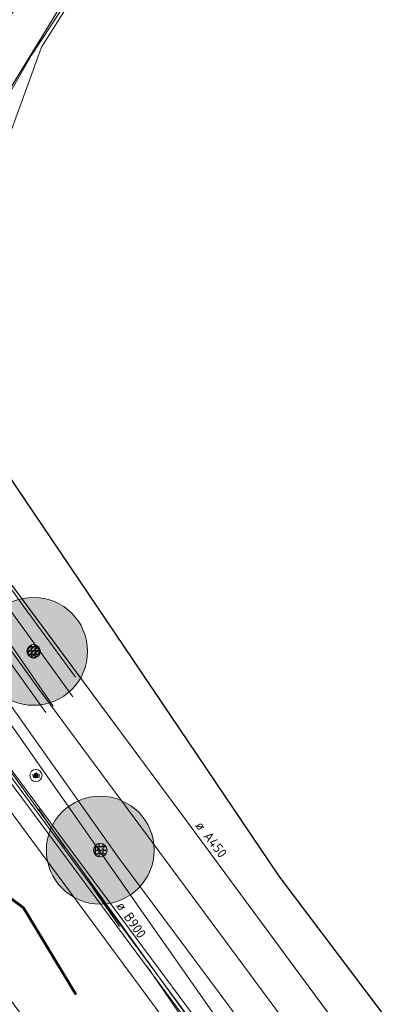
# Model space of a CAD drawing. Header units: metres. Extents: x 163628 to 167855, y 402678 to 405435.
# Tile 174 of 256: x 164819 to 164832, y 403532 to 403569. Entities that reach past the tile are written whole.
import ezdxf
from ezdxf.enums import TextEntityAlignment as Align

# ---------------------------------------------------------------- set-up
doc = ezdxf.new("R2010")
doc.units = ezdxf.units.M
doc.linetypes.add('X-CA190022.004-UO-WHM_Riolering gemeente_NLCS_v0.2$0$RI-GWA', pattern=[18.45, 6, -1.8, 1.75, -1.8, 1.75, -1.8, 1.75, -1.8])
doc.layers.get('0').update_dxf_attribs({"lineweight": 25})
for name, color, linetype, lineweight in [('X-CA190022.004-UO-BBM_bebording bebakening markering_v0.4$0$VERKEERSBORDPAAL', 7, 'Continuous', 25), ('X-CA190022.004-UO-BGT_Ondergrond$0$GE_201_SHDHek_Lijn_GEM', 253, 'X-CA190022.004-UO-BGT_Ondergrond$0$Hekwerk', 9), ('X-CA190022.004-UO-BGT_Ondergrond$0$GE_261_OSHHek_Lijn_GEM', 253, 'X-CA190022.004-UO-BGT_Ondergrond$0$Hekwerk', 9), ('X-CA190022.004-UO-BGT_Ondergrond$0$GE_314_WGDRijbaanLokaleweg_Vlak_GEM', 253, 'Continuous', 9), ('X-CA190022.004-UO-BGT_Ondergrond$0$GE_367_OWGBerm_groenvoorziening_grasenk_GEM', 253, 'Continuous', 9), ('X-CA190022.004-UO-BGT_Ondergrond$0$GE_476_BTDGraslandagrarisch_Vlak_GEM', 253, 'Continuous', 9), ('X-CA190022.004-UO-BGT_Ondergrond$0$GE_523_WTDGreppel_drogesloot_Vlak_GEM', 253, 'Continuous', 9), ('X-CA190022.004-UO-BGT_Ondergrond$0$GE_814_BRDVerkeersbord_Punt_GEM', 253, 'Continuous', 9), ('X-CA190022.004-UO-DTM inmeting$0$B-WE-GR-BOOM-S', 246, 'Continuous', 0), ('X-CA190022.004-UO-DTM inmeting$0$B-WE-GW-TALUD_KRUIN-G', 246, 'Continuous', 0), ('X-CA190022.004-UO-DTM inmeting$0$B-WE-GW-TALUD_TEEN-G', 246, 'Continuous', 0), ('X-CA190022.004-UO-DTM inmeting$0$B-WE-IE-TERREINAFSCHEIDING_KUNSTMATIG_RASTERHEKWERK-G', 246, 'X-CA190022.004-UO-DTM inmeting$0$IE-TERREINAFSCHEIDING-KUNSTMATIG-OPEN', 0), ('X-CA190022.004-UO-DWM_Beplanting$0$B-WE-GR-BOOM-S AFKOMSTIG UIT BGT', 252, 'Continuous', 0), ('X-CA190022.004-UO-DWM_Snelfietsroute$0$N-WE-GW-BERM-G', 125, 'Continuous', 25), ('X-CA190022.004-UO-DWM_Snelfietsroute$0$N-WE-VH-KANTVERHARDING-G', 125, 'Continuous', 25), ('X-CA190022.004-UO-DWM_Snelfietsroute$0$N-WE-VW-MARKERING_LANGS_STREEP_DOORGETROKKEN_010-G', 125, 'Continuous', 25), ('X-CA190022.004-UO-GZM_Werkgrens_v0.1$0$N-WE-KG-GRENS_SYSTEEMGRENS-G', 7, 'X-CA190022.004-UO-GZM_Werkgrens_v0.1$0$KG-OG', 35), ('X-CA190022.004-UO-KAD_Percelen$0$B-WE-KG-GRENS_PERCEEL-GV', 150, 'Continuous', 9), ('X-CA190022.004-UO-WHM_Riolering gemeente - drukleidingen_v0.1$0$Riool_onder_druk_asbestcement_leidingen_450_hgml', 214, 'X-CA190022.004-UO-WHM_Riolering gemeente - drukleidingen_v0.1$0$1-200 PERSLEIDING', 25), ('X-CA190022.004-UO-WHM_Riolering gemeente_NLCS_v0.2$0$B-WE-RI-DIAMETER-T18', 214, 'Continuous', 15), ('X-CA190022.004-UO-WHM_Riolering gemeente_NLCS_v0.2$0$B-WE-RI-GWA_TRANSPORTLEIDING-G', 214, 'X-CA190022.004-UO-WHM_Riolering gemeente_NLCS_v0.2$0$RI-GWA', 15)]:
    doc.layers.add(name, color=color, linetype=linetype, lineweight=lineweight)
doc.layers.add('X-CA190022.004-UO-DTM inmeting$0$X-XX-AL-MEETPUNT-S', color=246, linetype='Continuous', lineweight=0, plot=False)
for name, color, linetype in [('X-CA190022.004-UO-DWM_Beplanting$0$B-WE-GR-BOOM-S AFKOMSTIG UIT BOMENBESTAND GEMEENTE', 252, 'Continuous'), ('X-CA190022.004-UO-DWM_Beplanting$0$B-WE-GR-BOOM-S AFKOMSTIG UIT DTM_v0.4', 252, 'Continuous'), ('X-CA190022.004-UO-DWM_Beplanting$0$N-GV-GR-GRAS-A-200', 7, 'Continuous')]:
    doc.layers.add(name, color=color, linetype=linetype)
for name, color, linetype, lineweight, transparency in [('X-CA190022.004-UO-KL_Wenstracé_v0.3$0$N-WE-KL-TRACE_WENSTRACE-G 1.5m', 24, 'Continuous', 35, 0.6), ('X-CA190022.004-UO-KLIC$0$B-OI-KL-DATA_KPN_0000546663_VECT_19O042616-G', 42, 'X-CA190022.004-UO-KLIC$0$1-200 TELEFONIE-KPN', 0, 0.25), ('X-CA190022.004-UO-KLIC$0$B-OI-KL-DATA_ZIGGO BV_0000546674_VECT_19O042616-G', 42, 'X-CA190022.004-UO-KLIC$0$1-200 ZIGGO', 0, 0.25), ('X-CA190022.004-UO-KLIC$0$B-OI-KL-WATER_BW_0000551269_VECT_19O042616-G', 42, 'X-CA190022.004-UO-KLIC$0$1-200 WATERLEIDING', 0, 0.25), ('X-CA190022.004-UO-KLIC$0$B-WE-KL-ET_LS-G', 42, 'X-CA190022.004-UO-KLIC$0$1-200 LAAGSPANNING', 0, 0.25), ('X-CA190022.004-UO-KLIC$0$B-WE-KL-ET_LS_KABELBED-G', 42, 'X-CA190022.004-UO-KLIC$0$1-200 LAAGSPANNING', 0, 0.25), ('X-CA190022.004-UO-KLIC$0$B-WE-KL-GAS_LD-G', 42, 'X-CA190022.004-UO-KLIC$0$1-200 GASLEIDING LAGE DRUK', 0, 0.25)]:
    doc.layers.add(name, color=color, linetype=linetype, lineweight=lineweight, transparency=transparency)
doc.styles.add('X-CA190022.004-UO-BGT_Ondergrond$0$NLCS-ISO', font='NLCS-ISO.ttf')
doc.styles.add('X-CA190022.004-UO-KLIC$0$NLCS-ISO', font='NLCS-ISO.ttf')
doc.styles.add('X-CA190022.004-UO-WHM_Riolering gemeente - drukleidingen_v0.1$0$NLCS-ISO', font='NLCS-ISO.ttf')
doc.styles.add('X-CA190022.004-UO-WHM_Riolering gemeente_NLCS_v0.2$0$NLCS-ISO-M200-T18', font='NLCS-ISO.ttf', dxfattribs={"height": 0.36})
doc.linetypes.add('X-CA190022.004-UO-BGT_Ondergrond$0$Hekwerk', pattern='A,5,-1.5,[2,dgnlstyle-Veghel.shx,S=0.007937,R=0,X=0,Y=0],-1.5', length=8)
doc.linetypes.add('X-CA190022.004-UO-DTM inmeting$0$IE-TERREINAFSCHEIDING-KUNSTMATIG-OPEN', pattern='A,7,-1.5,[67,NLCS.SHX,S=0.75,R=0,X=0,Y=0],-1.5', length=10)
doc.linetypes.add('X-CA190022.004-UO-GZM_Werkgrens_v0.1$0$KG-OG', pattern='A,5.5,-1.5,[2,NLCS.SHX,S=0.5,R=0,X=0,Y=0],-1.5', length=8.5)
doc.linetypes.add('X-CA190022.004-UO-KLIC$0$1-200 GASLEIDING LAGE DRUK', pattern='A,1.5,-0.6,["GAS LD",X-CA190022.004-UO-KLIC$0$NLCS-ISO,S=0.24,R=0,X=-0.5,Y=-0.12],-0.7', length=2.8)
doc.linetypes.add('X-CA190022.004-UO-KLIC$0$1-200 LAAGSPANNING', pattern='A,1.5,-0.6,["LS",X-CA190022.004-UO-KLIC$0$NLCS-ISO,S=0.24,R=0,X=-0.45,Y=-0.12],-0.05', length=2.15)
doc.linetypes.add('X-CA190022.004-UO-KLIC$0$1-200 TELEFONIE-KPN', pattern='A,1.5,-0.6,["KPN",X-CA190022.004-UO-KLIC$0$NLCS-ISO,S=0.24,R=0,X=-0.5,Y=-0.12],-0.3', length=2.4)
doc.linetypes.add('X-CA190022.004-UO-KLIC$0$1-200 WATERLEIDING', pattern='A,1.5,-0.6,["WATER",X-CA190022.004-UO-KLIC$0$NLCS-ISO,S=0.24,R=0,X=-0.5,Y=-0.12],-0.65', length=2.75)
doc.linetypes.add('X-CA190022.004-UO-KLIC$0$1-200 ZIGGO', pattern='A,1.5,-0.6,["ZIGGO",X-CA190022.004-UO-KLIC$0$NLCS-ISO,S=0.24,R=0,X=-0.5,Y=-0.12],-0.5', length=2.6)
doc.linetypes.add('X-CA190022.004-UO-WHM_Riolering gemeente - drukleidingen_v0.1$0$1-200 PERSLEIDING', pattern='A,1.5,-0.6,["PERS",X-CA190022.004-UO-WHM_Riolering gemeente - drukleidingen_v0.1$0$NLCS-ISO,S=0.24,R=0,X=-0.5,Y=-0.12],-0.65', length=2.75)

# ---------------------------------------------------------------- blocks, each defined once
blk = doc.blocks.new('X-CA190022.004-UO-BGT_Ondergrond$0$SIE-WEG_PAAL_VERKEERSBORD-SO')
at = {"linetype": 'ByBlock', "lineweight": 18}
blk.add_circle((0, 0), 1.5, dxfattribs=at)
at = {"linetype": 'ByBlock', "lineweight": 18, "style": 'X-CA190022.004-UO-BGT_Ondergrond$0$NLCS-ISO'}
blk.add_text('vb', height=1.5, dxfattribs=at).set_placement((0, 0.13), align=Align.MIDDLE_CENTER)
blk = doc.blocks.new('X-CA190022.004-UO-BGT_Ondergrond$0$IMGEOVerkeersbord')
at = {"xscale": 5, "yscale": 5, "zscale": 5}
blk.add_blockref('X-CA190022.004-UO-BGT_Ondergrond$0$SIE-WEG_PAAL_VERKEERSBORD-SO', (0, 0), dxfattribs=at)
blk = doc.blocks.new('X-CA190022.004-UO-DTM inmeting$0$punt')
at = {"color": 0, "lineweight": -2}
blk.add_line((0, 0), (0, 0), dxfattribs=at)
blk = doc.blocks.new('X-CA190022.004-UO-DTM inmeting$0$boom')
h = blk.add_hatch()
h.set_pattern_fill('ANSI31', color=256, scale=0.13)
h.paths.add_polyline_path([(-1, 0, 1), (1, 0, 1)])
blk.add_circle((0, 0), 1)
blk = doc.blocks.new('X-CA190022.004-UO-DWM_Beplanting$0$SGR-BOOM_01-SO')
at = {"linetype": 'ByBlock', "lineweight": 18}
h = blk.add_hatch(color=0, dxfattribs=at)
h.dxf.hatch_style = 1
edge = h.paths.add_edge_path()
edge.add_arc((0, 0), 0.25, 0, 360)
at = {"color": 0, "linetype": 'ByBlock', "lineweight": 18}
for radius in [2, 0.25]:
    blk.add_circle((0, 0), radius, dxfattribs=at)
blk = doc.blocks.new('X-CA190022.004-UO-DWM_Beplanting$0$IMGEOBoom')
at = {"transparency": 33554457}
h = blk.add_hatch(color=256, dxfattribs=at)
h.dxf.hatch_style = 1
edge = h.paths.add_edge_path()
edge.add_arc((0, 0), 100, 0, 360)
edge = h.paths.add_edge_path(flags=17)
edge.add_arc((0, 0), 12.5, 0, 360)
h = blk.add_hatch()
h.set_pattern_fill('ANGLE', color=256)
h.set_pattern_definition([(0, (0, 0), (0, 6.985), [5.08, -1.905]), (90, (0, 0), (-6.985, 4e-16), [5.08, -1.905])])
edge = h.paths.add_edge_path(flags=17)
edge.add_arc((0, 0), 12.5, 0, 360)
at = {"layer": 'X-CA190022.004-UO-DWM_Beplanting$0$N-GV-GR-GRAS-A-200'}
h = blk.add_hatch(color=256, dxfattribs=at)
h.dxf.hatch_style = 1
edge = h.paths.add_edge_path(flags=17)
edge.add_arc((0, 0), 12.5, 0, 360)
at = {"xscale": 50, "yscale": 50, "zscale": 50}
blk.add_blockref('X-CA190022.004-UO-DWM_Beplanting$0$SGR-BOOM_01-SO', (0, 0), dxfattribs=at)
blk = doc.blocks.new('X-CA190022.004-UO-BBM_bebording bebakening markering_v0.4$0$_Dot')
at = {"color": 0, "linetype": 'ByBlock', "const_width": 0.5}
blk.add_lwpolyline([(-0.25, 0, 1), (0.25, 0, 1)], format="xyb", close=True, dxfattribs=at)

msp = doc.modelspace()

# ---------------------------------------------------------------- linework, layer by layer
at = {"layer": 'X-CA190022.004-UO-BGT_Ondergrond$0$GE_201_SHDHek_Lijn_GEM'}
for p, q in [((164824.925, 403539.208), (164816.43, 403550.653)), ((164835.006, 403525.555), (164824.925, 403539.208))]:
    msp.add_line(p, q, dxfattribs=at)
at = {"layer": 'X-CA190022.004-UO-BGT_Ondergrond$0$GE_261_OSHHek_Lijn_GEM'}
msp.add_line((164815.7, 403561.975), (164822.431, 403572.962), dxfattribs=at)
at = {"layer": 'X-CA190022.004-UO-BGT_Ondergrond$0$GE_314_WGDRijbaanLokaleweg_Vlak_GEM', "flags": 128}
msp.add_lwpolyline([(164834.55, 403510.41), (164808.003, 403546.836), (164807.381, 403547.69), (164810.555, 403550.158), (164811.257, 403549.212), (164839.612, 403510.857)], dxfattribs=at)
at = {"layer": 'X-CA190022.004-UO-BGT_Ondergrond$0$GE_367_OWGBerm_groenvoorziening_grasenk_GEM', "flags": 128}
for points in [[(164894.042, 403607.59), (164853.84, 403588.034), (164832.047, 403577.565), (164822.431, 403572.962), (164815.7, 403561.975), (164812.075, 403556.422), (164811.274, 403557.307), (164812.565, 403559.008), (164814.07, 403562.025), (164814.789, 403563.951), (164815.79, 403566.84), (164816.034, 403567.544), (164816.352, 403568.462)], [(164839.612, 403510.857), (164811.257, 403549.212), (164810.555, 403550.158), (164809.934, 403550.997), (164808.24, 403553.281), (164808.297, 403554.21), (164810.26, 403555.972), (164811.274, 403557.307), (164812.075, 403556.422), (164814.494, 403553.261), (164816.43, 403550.653), (164815.615, 403550.561)], [(164815.615, 403550.561), (164814.577, 403550.382), (164814.194, 403550.055), (164814.139, 403549.655), (164814.32, 403549.236), (164822.388, 403537.856), (164830.712, 403526.694), (164835.681, 403519.727)]]:
    msp.add_lwpolyline(points, dxfattribs=at)
at = {"layer": 'X-CA190022.004-UO-BGT_Ondergrond$0$GE_476_BTDGraslandagrarisch_Vlak_GEM', "flags": 128}
msp.add_lwpolyline([(164835.006, 403525.555), (164824.925, 403539.208), (164816.43, 403550.653), (164814.494, 403553.261), (164812.075, 403556.422), (164815.7, 403561.975), (164822.431, 403572.962)], dxfattribs=at)
at = {"layer": 'X-CA190022.004-UO-BGT_Ondergrond$0$GE_523_WTDGreppel_drogesloot_Vlak_GEM', "flags": 128}
msp.add_lwpolyline([(164816.43, 403550.653), (164824.925, 403539.208), (164835.006, 403525.555), (164837.744, 403521.908), (164837.65, 403521.141), (164837.429, 403520.159), (164837.046, 403519.832), (164836.281, 403519.489), (164835.681, 403519.727), (164830.712, 403526.694), (164822.388, 403537.856), (164814.32, 403549.236), (164814.139, 403549.655), (164814.194, 403550.055), (164814.577, 403550.382), (164815.615, 403550.561), (164816.43, 403550.653)], dxfattribs=at)
at = {"layer": 'X-CA190022.004-UO-DTM inmeting$0$B-WE-GW-TALUD_KRUIN-G'}
msp.add_polyline3d([(164820.708, 403543.809, 8.672), (164818.098, 403547.414, 8.789), (164815.58, 403550.602, 9.109)], dxfattribs=at)
at = {"layer": 'X-CA190022.004-UO-DTM inmeting$0$B-WE-GW-TALUD_TEEN-G'}
for points in [[(164819.708, 403543.223, 8.421), (164817.149, 403546.777, 8.555), (164815.143, 403549.497, 8.657)], [(164819.975, 403543.458, 8.427), (164817.508, 403547.03, 8.546), (164815.517, 403549.806, 8.678)]]:
    msp.add_polyline3d(points, dxfattribs=at)
at = {"layer": 'X-CA190022.004-UO-DTM inmeting$0$B-WE-IE-TERREINAFSCHEIDING_KUNSTMATIG_RASTERHEKWERK-G'}
for p, q in [((164822.576, 403572.774, 9.222), (164819.181, 403567.589, 9.197)), ((164819.181, 403567.589, 9.197), (164817.412, 403564.534, 9.348)), ((164816.313, 403550.738, 9.089), (164818.872, 403547.181, 8.867)), ((164818.872, 403547.181, 8.867), (164820.813, 403544.528, 8.723))]:
    msp.add_line(p, q, dxfattribs=at)
at = {"layer": 'X-CA190022.004-UO-DWM_Snelfietsroute$0$N-WE-GW-BERM-G', "flags": 128}
msp.add_lwpolyline([(164807.522, 403558.409), (164809.535, 403559.916, 0.087199), (164816.289, 403567.107, -0.136189), (164824.934, 403574.689), (164897.734, 403609.791), (164930.876, 403625.771), (165054.566, 403685.411), (165122.939, 403718.377), (165180.277, 403745.695, -0.027628), (165182.474, 403746.596), (165187.245, 403749.496)], format="xyb", dxfattribs=at)
at = {"layer": 'X-CA190022.004-UO-DWM_Snelfietsroute$0$N-WE-VH-KANTVERHARDING-G', "flags": 128}
msp.add_lwpolyline([(164812.132, 403564.244, 0.043517), (164815.034, 403567.929, -0.130015), (164823.783, 403575.792)], format="xyb", dxfattribs=at)
at = {"layer": 'X-CA190022.004-UO-DWM_Snelfietsroute$0$N-WE-VW-MARKERING_LANGS_STREEP_DOORGETROKKEN_010-G', "const_width": 0.1, "flags": 128}
msp.add_lwpolyline([(164812.023, 403564.347, 0.043517), (164814.909, 403568.012, -0.136189), (164824.217, 403576.176), (164897.018, 403611.277), (164930.159, 403627.257), (165053.85, 403686.897), (165122.226, 403719.865), (165179.567, 403747.184, -0.027628), (165181.933, 403748.155), (165187, 403749.914)], format="xyb", dxfattribs=at)
msp.add_lwpolyline([(164813.365, 403541.245), (164814.978, 403542.429), (164813.863, 403540.68), (164816.148, 403540.496), (164816.35, 403537.854), (164818.878, 403535.988), (164820.828, 403532.768)], dxfattribs=at)
at = {"layer": 'X-CA190022.004-UO-GZM_Werkgrens_v0.1$0$N-WE-KG-GRENS_SYSTEEMGRENS-G', "ltscale": 0.2, "flags": 128}
msp.add_lwpolyline([(164202.447, 403276.261, -0.007014), (164204.684, 403278.194), (164207.732, 403280.631), (164216.351, 403287.471), (164219.004, 403289.434), (164219.375, 403289.729), (164237.184, 403303.185), (164244.587, 403308.605), (164248.73, 403311.638), (164253.977, 403315.367), (164261.175, 403320.48), (164269.682, 403326.324), (164277.478, 403331.538), (164300.139, 403346.153), (164322.964, 403359.926), (164334.073, 403366.292), (164351.665, 403375.797), (164373.742, 403387.55), (164399.95, 403400.464), (164429.28, 403414.743), (164430.124, 403415.141), (164430.948, 403415.506), (164431.777, 403415.846), (164432.615, 403416.161), (164433.462, 403416.453), (164434.316, 403416.72), (164435.176, 403416.962), (164436.043, 403417.179), (164436.306, 403417.259, -0.099821), (164451.982, 403417.179, 0.131087), (164471.53, 403420.948), (164482.533, 403426.243), (164490.693, 403418.8), (164492.586, 403419.707), (164495.404, 403416.53, -0.0101), (164498.074, 403413.536), (164499.385, 403412.005), (164502.276, 403408.653), (164509.274, 403412.948), (164511.768, 403416.461), (164509.186, 403420.201, -0.175036), (164509.321, 403422.135, -0.180129), (164510.517, 403423.431), (164518.825, 403427.315), (164545.03, 403439.927), (164571.695, 403452.754), (164577.955, 403456.064), (164591.472, 403464.142), (164595.446, 403466.159), (164599.431, 403468.182), (164600.854, 403468.863), (164605.94, 403471.242), (164622.016, 403477.758), (164627.273, 403479.889), (164631.947, 403481.905), (164633.267, 403482.539, 0.084778), (164642.609, 403485.38), (164759.332, 403541.386), (164770.974, 403544.815), (164773.272, 403545.397), (164787.887, 403542.29), (164789.899, 403542.38), (164793.252, 403543.048), (164800.24, 403546.814), (164803.671, 403549.366), (164804.774, 403550.36), (164806.983, 403547.387), (164807.907, 403546.199), (164811.87, 403549.281), (164810.953, 403550.46), (164809.512, 403552.406), (164808.343, 403553.575), (164810.024, 403555.089), (164807.827, 403558.012), (164809.834, 403559.516, 0.087199), (164816.707, 403566.833, -0.136189), (164825.151, 403574.239), (164897.952, 403609.34), (164931.093, 403625.32), (165054.784, 403684.96), (165123.155, 403717.926), (165148.566, 403730.033), (165175.654, 403740.478), (165188.146, 403744.824), (165187.632, 403748.092), (165185.258, 403754.932), (165180.038, 403753.689, 0.027846), (165177.051, 403752.466), (165119.698, 403725.141), (165051.309, 403692.167), (164927.618, 403632.527), (164894.477, 403616.547), (164821.676, 403581.445, 0.136189), (164810.016, 403571.218, -0.087199), (164805.039, 403565.919), (164803.02, 403564.408), (164799.415, 403569.204), (164798.615, 403568.604), (164797.815, 403568.006), (164797.216, 403568.806), (164793.371, 403565.926), (164793.97, 403565.126), (164792.376, 403563.932), (164795.885, 403559.064, -0.201548), (164780.097, 403554.057, 0.075656), (164771.169, 403553.982, -0.009755), (164764.075, 403552.536), (164754.286, 403547.799), (164747.474, 403544.606), (164708.34, 403525.583), (164686.218, 403515.365), (164675.148, 403509.865), (164663.524, 403504.258), (164644.327, 403495.071), (164639.493, 403492.723), (164638.201, 403492.127, -0.201818), (164621.846, 403491.8, 0.209498), (164598.58, 403490.973), (164556.157, 403470.566), (164536.299, 403461.008), (164516.318, 403451.408), (164508.232, 403447.512), (164500.187, 403443.642), (164497.203, 403443.008), (164495.09, 403442.274, 0.130794), (164492.913, 403444.811), (164488.435, 403447.885), (164494.899, 403449.835), (164490.315, 403452.233), (164484.484, 403450.597, -0.076427), (164479.748, 403454.723), (164478.799, 403455.857), (164474.918, 403452.962), (164457.343, 403473.566), (164451.257, 403468.374), (164465.519, 403451.653, -0.484297), (164464.817, 403448.113), (164461.416, 403446.394), (164463.893, 403441.77), (164464.916, 403439.614), (164433.017, 403424.683, 0.05166), (164425.3, 403421.703), (164396.431, 403407.648), (164370.094, 403394.67), (164347.884, 403382.848), (164330.182, 403373.283), (164318.908, 403366.822), (164295.903, 403352.941), (164273.086, 403338.225), (164265.193, 403332.947), (164256.594, 403327.039), (164249.344, 403321.888), (164244.05, 403318.127), (164239.86, 403315.06), (164232.409, 403309.604), (164214.476, 403296.054), (164201.289, 403285.589, 0.012131), (164197.414, 403282.357)], format="xyb", close=True, dxfattribs=at)
at = {"layer": 'X-CA190022.004-UO-KAD_Percelen$0$B-WE-KG-GRENS_PERCEEL-GV', "flags": 128}
for points in [[(164812.884, 403553.196), (164817.529, 403559.372), (164818.291, 403564.405), (164819.546, 403567.881), (164822.987, 403573.331), (164900.08, 403610.457), (164894.973, 403617.537), (164799.538, 403571.715)], [(164819.546, 403567.881), (164818.291, 403564.405), (164817.529, 403559.372), (164812.884, 403553.196), (164819.424, 403544.122), (164847.738, 403505.918), (164850.36, 403503.946), (164853.636, 403502.187), (164880.122, 403492.516), (164891.81, 403488.06), (164921.88, 403477.54), (164929.892, 403473.773), (164913.679, 403519.457), (164902.78, 403561.659), (164930.713, 403568.012), (164926.596, 403575.181), (164900.08, 403610.457), (164822.987, 403573.331)]]:
    msp.add_lwpolyline(points, close=True, dxfattribs=at)
msp.add_lwpolyline([(164995.489, 403499.804), (164929.892, 403473.773), (164921.88, 403477.54), (164891.81, 403488.06), (164880.122, 403492.516), (164853.636, 403502.187), (164850.36, 403503.946), (164847.738, 403505.918), (164819.424, 403544.122), (164812.884, 403553.196), (164799.538, 403571.715), (164789.551, 403566.923), (164790.783, 403565.26), (164802.649, 403548.73), (164808.436, 403540.853), (164833.316, 403507.004), (164848.867, 403493.07), (164858.048, 403489.835), (164865.033, 403489.542), (164912.727, 403472.756), (164924.085, 403466.159)], dxfattribs=at)
at = {"layer": 'X-CA190022.004-UO-KL_Wenstracé_v0.3$0$N-WE-KL-TRACE_WENSTRACE-G 1.5m', "lineweight": 18, "ltscale": 0.2, "const_width": 1.5}
msp.add_lwpolyline([(164806.445, 403558.539), (164809.085, 403560.516, 0.080818), (164815.268, 403566.935, -0.128794), (164823.826, 403574.278), (164893.148, 403608.021, -0.001476), (164946.286, 403633.693), (165112.531, 403713.403, 0.00021), (165120.096, 403717.035), (165184.197, 403747.836, -0.028459), (165186.536, 403748.8), (165187.385, 403749.095)], format="xyb", dxfattribs=at)
at = {"layer": 'X-CA190022.004-UO-KLIC$0$B-OI-KL-DATA_KPN_0000546663_VECT_19O042616-G', "flags": 128}
msp.add_lwpolyline([(164798.167, 403569.833), (164798.167, 403568.833), (164799.167, 403567.5), (164816.5, 403545.5), (164829.833, 403526.5), (164830.833, 403525.5), (164830.833, 403524.833)], dxfattribs=at)
at = {"layer": 'X-CA190022.004-UO-KLIC$0$B-OI-KL-DATA_ZIGGO BV_0000546674_VECT_19O042616-G', "flags": 128}
msp.add_lwpolyline([(164805.5, 403558.5), (164830.5, 403524.833)], dxfattribs=at)
at = {"layer": 'X-CA190022.004-UO-KLIC$0$B-OI-KL-WATER_BW_0000551269_VECT_19O042616-G', "flags": 128}
msp.add_lwpolyline([(164796.167, 403570.167), (164796.833, 403570.167), (164797.167, 403569.5), (164805.167, 403559.5), (164805.167, 403558.5), (164805.833, 403557.833), (164830.5, 403524.5)], dxfattribs=at)
at = {"layer": 'X-CA190022.004-UO-KLIC$0$B-WE-KL-ET_LS-G'}
msp.add_lwpolyline([(164810.978, 403550.618), (164830.42, 403524.414)], dxfattribs=at)
at = {"layer": 'X-CA190022.004-UO-KLIC$0$B-WE-KL-ET_LS_KABELBED-G'}
msp.add_lwpolyline([(164810.978, 403550.618), (164830.42, 403524.414)], dxfattribs=at)
at = {"layer": 'X-CA190022.004-UO-KLIC$0$B-WE-KL-GAS_LD-G'}
msp.add_lwpolyline([(164830.408, 403524.408), (164828.962, 403526.416), (164812.768, 403548.825), (164811.639, 403550.353), (164812.416, 403555.528), (164812.014, 403556.101), (164809.143, 403560.195), (164808.021, 403561.795), (164809.062, 403564.861), (164806.109, 403570.727)], dxfattribs=at)
at = {"layer": 'X-CA190022.004-UO-WHM_Riolering gemeente - drukleidingen_v0.1$0$Riool_onder_druk_asbestcement_leidingen_450_hgml', "flags": 128}
msp.add_lwpolyline([(164814.8, 403149.632), (164811.936, 403148.48), (164810.656, 403148.064), (164805.744, 403146.752), (164797.952, 403144.672), (164797.392, 403144.736), (164796.848, 403144.992), (164796.368, 403145.472), (164795.712, 403146.912), (164793.088, 403155.296), (164786.528, 403176), (164778.416, 403203.104), (164770.368, 403228.32), (164765.728, 403243.008), (164757.856, 403266.944), (164752.336, 403282.048), (164749.424, 403291.072), (164747.808, 403296.352), (164747.856, 403299.424), (164750.736, 403303.104), (164756.128, 403311.168), (164768.08, 403329.696), (164783.296, 403353.248), (164790.832, 403364.96), (164794.416, 403370.624), (164799.328, 403376.576), (164810.256, 403387.424), (164822.624, 403398.208), (164848.768, 403416.704), (164864.032, 403425.632), (164868.352, 403428.416), (164864.032, 403471.712), (164861.12, 403503.84), (164856.864, 403507.744), (164851.984, 403509.888), (164846.608, 403513.664), (164840.64, 403520.224), (164832.896, 403531.168), (164828.368, 403537.152), (164816.752, 403554.336), (164814.592, 403557.472), (164814.16, 403558.112), (164813.584, 403558.944)], dxfattribs=at)
at = {"layer": 'X-CA190022.004-UO-WHM_Riolering gemeente_NLCS_v0.2$0$B-WE-RI-GWA_TRANSPORTLEIDING-G'}
msp.add_line((164812.992, 403548.992), (164832.992, 403520), dxfattribs=at)

# ---------------------------------------------------------------- block references
at = {"layer": 'X-CA190022.004-UO-BBM_bebording bebakening markering_v0.4$0$VERKEERSBORDPAAL', "xscale": 0.2, "yscale": 0.2, "zscale": 0.2, "rotation": 226.7506750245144}
msp.add_blockref('X-CA190022.004-UO-BBM_bebording bebakening markering_v0.4$0$_Dot', (164819.342, 403540.887), dxfattribs=at)
at = {"layer": 'X-CA190022.004-UO-BGT_Ondergrond$0$GE_814_BRDVerkeersbord_Punt_GEM', "xscale": 0.03, "yscale": 0.03, "zscale": 0.02}
msp.add_blockref('X-CA190022.004-UO-BGT_Ondergrond$0$IMGEOVerkeersbord', (164819.342, 403540.887), dxfattribs=at)
at = {"layer": 'X-CA190022.004-UO-DTM inmeting$0$B-WE-GR-BOOM-S', "linetype": 'ByBlock', "lineweight": -2, "xscale": 0.25, "yscale": 0.25, "zscale": 0.25}
msp.add_blockref('X-CA190022.004-UO-DTM inmeting$0$boom', (164819.256, 403545.489, 8.461), dxfattribs=at)
at = {"layer": 'X-CA190022.004-UO-DTM inmeting$0$X-XX-AL-MEETPUNT-S', "linetype": 'ByBlock', "lineweight": -2}
for p in [(164819.181, 403567.589, 9.197), (164818.872, 403547.181, 8.867), (164820.813, 403544.528, 8.723), (164820.708, 403543.809, 8.672), (164819.975, 403543.458, 8.427), (164819.708, 403543.223, 8.421)]:
    msp.add_blockref('X-CA190022.004-UO-DTM inmeting$0$punt', p, dxfattribs=at)
at = {"layer": 'X-CA190022.004-UO-DWM_Beplanting$0$B-WE-GR-BOOM-S AFKOMSTIG UIT BGT', "xscale": 0.02, "yscale": 0.02, "zscale": 0.02}
msp.add_blockref('X-CA190022.004-UO-DWM_Beplanting$0$IMGEOBoom', (164821.728, 403538.122), dxfattribs=at)
at = {"layer": 'X-CA190022.004-UO-DWM_Beplanting$0$B-WE-GR-BOOM-S AFKOMSTIG UIT BOMENBESTAND GEMEENTE', "xscale": 0.02, "yscale": 0.02, "zscale": 0.02}
msp.add_blockref('X-CA190022.004-UO-DWM_Beplanting$0$IMGEOBoom', (164821.728, 403538.122), dxfattribs=at)
at = {"layer": 'X-CA190022.004-UO-DWM_Beplanting$0$B-WE-GR-BOOM-S AFKOMSTIG UIT DTM_v0.4', "linetype": 'ByBlock', "lineweight": -2, "xscale": 0.02, "yscale": 0.02, "zscale": 0.02}
msp.add_blockref('X-CA190022.004-UO-DWM_Beplanting$0$IMGEOBoom', (164819.256, 403545.489, 8.461), dxfattribs=at)

# ---------------------------------------------------------------- texts
at = {"layer": 'X-CA190022.004-UO-WHM_Riolering gemeente_NLCS_v0.2$0$B-WE-RI-DIAMETER-T18', "style": 'X-CA190022.004-UO-WHM_Riolering gemeente_NLCS_v0.2$0$NLCS-ISO-M200-T18'}
for s, rotation, p in [('ø A450', 307.4559, (164825.231, 403539.027)), ('ø B900', 304.5979, (164822.301, 403536.059))]:
    msp.add_text(s, height=0.36, rotation=rotation, dxfattribs=at).set_placement(p)

doc.saveas('drawing.dxf')
